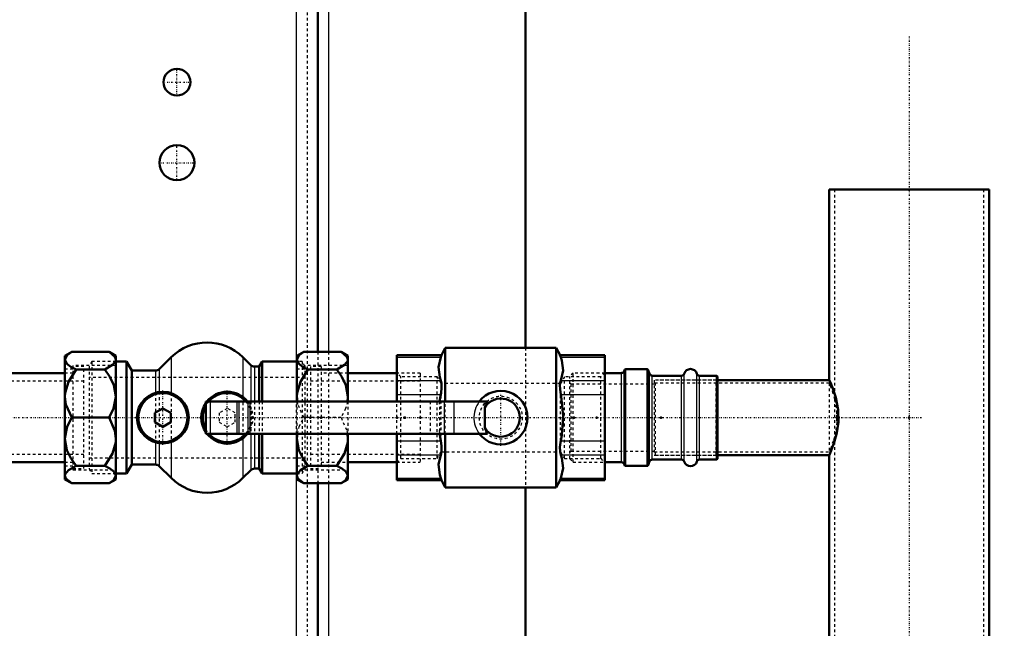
# Model space of a CAD drawing. Header units: millimetres. Extents: x -609 to 680, y -981 to 563.
# Tile 22 of 24: x 111 to 478, y -79 to 148. Entities that reach past the tile are written whole.
import ezdxf

# ---------------------------------------------------------------- set-up
doc = ezdxf.new("R2010")
doc.units = ezdxf.units.MM
doc.linetypes.add('Center', pattern=[1.5, 0.45, -0.5, 0.05, -0.5])
doc.linetypes.add('Dashed', pattern=[2, 1, -1])
for name, color, linetype, lineweight in [('2d ConnectionPoints', 7, 'Continuous', 50), ('AM_0', 7, 'Continuous', 50), ('AM_4', 3, 'Continuous', 25), ('AM_5', 3, 'Continuous', 25), ('AM_7', 7, 'Center', 25), ('AM_9', 6, 'Dashed', 25)]:
    doc.layers.add(name, color=color, linetype=linetype, lineweight=lineweight)
doc.dimstyles.new('ISO-25', dxfattribs={"dimtxt": 2.5, "dimasz": 2.5, "dimexe": 1.25, "dimexo": 0.625, "dimtad": 1, "dimtxsty": 'Standard', "dimcen": 2.5, "dimadec": 0, "dimazin": 0, "dimtfac": 1, "dimtmove": 0, "dimatfit": 3, "dimfxl": 1, "dimarcsym": 0})

# ---------------------------------------------------------------- blocks, each defined once
blk = doc.blocks.new('11_Distributor_pipe_UG11145040003_1_0_in_HSVP164161451021531101300230_4')
at = {"layer": 'AM_0'}
for p, q in [((413.19, 85), (413.19, 13.88)), ((472.81, 85), (413.19, 85)), ((472.81, -711.41), (472.81, 85)), ((413.25, 14), (371.5, 14)), ((371.5, -14), (413.28, -14)), ((413.19, -13.82), (413.19, -83.5))]:
    blk.add_line(p, q, dxfattribs=at)
blk.add_lwpolyline([(413.19, 14), (413.21, 13.97), (413.63, 13.04), (414.52, 10.9), (415.65, 7.46), (416.52, 2.92), (416.63, -1.67), (416.08, -5.67), (415.1, -9.27), (413.98, -12.23), (413.27, -13.82), (413.19, -14)], dxfattribs=at)
at = {"layer": 'AM_7'}
for p, q in [((443, 142.05), (443, -981.05)), ((-324.75, 0), (447.75, 0))]:
    blk.add_line(p, q, dxfattribs=at)
at = {"layer": 'AM_9'}
for p, q in [((415.19, 85), (415.19, -930)), ((470.81, -930), (470.81, 85)), ((371.5, 14), (348, 14)), ((348, 14), (348, -14)), ((413.24, 12.8), (348, 12.8)), ((413.19, 12.8), (413.19, -12.8)), ((416.08, 0), (416.05, 1.32)), ((416.69, 0), (416.64, 1.61)), ((348, -12.8), (413.26, -12.8)), ((348, -14), (371.5, -14))]:
    blk.add_line(p, q, dxfattribs=at)
for points in [[(413.19, 12.8), (413.21, 12.77), (413.58, 11.87), (414.34, 9.82), (415.28, 6.6), (415.97, 2.45), (416.03, -1.74), (415.53, -5.45), (414.69, -8.75), (413.78, -11.37), (413.24, -12.69), (413.19, -12.8)], [(416.05, -1.29), (416.07, -0.82), (416.08, 0)], [(416.64, -1.54), (416.65, -1.4), (416.69, 0)]]:
    blk.add_lwpolyline(points, dxfattribs=at)
blk = doc.blocks.new('16_Base_plate_2_15_1UG1041586_0_in_HSVP164161451021531101300230_4')
at = {"layer": 'AM_0'}
for p, q in [((222.5, 355), (222.5, 24.48)), ((300, 297.5), (300, 26)), ((222.5, -24.48), (222.5, -205.52)), ((300, -26), (300, -204))]:
    blk.add_line(p, q, dxfattribs=at)
for centre, radius in [((170, 125), 5), ((170, 95), 6.5)]:
    blk.add_circle(centre, radius, dxfattribs=at)
at = {"layer": 'AM_4'}
for p, q in [((214.5, 355), (214.5, 20.85)), ((226.5, 355), (226.5, 24.48)), ((214.5, -20.85), (214.5, -209.15)), ((226.5, -24.48), (226.5, -205.52))]:
    blk.add_line(p, q, dxfattribs=at)
at = {"layer": 'AM_7'}
for p, q in [((170, 119.75), (170, 130.25)), ((164.75, 125), (175.25, 125)), ((170, 88.18), (170, 101.83)), ((163.18, 95), (176.82, 95))]:
    blk.add_line(p, q, dxfattribs=at)
at = {"layer": 'AM_9'}
for p, q in [((218.5, 355), (218.5, -855)), ((300, 26), (300, -26)), ((222.5, 24.48), (222.5, -24.48)), ((226.5, 24.48), (226.5, -24.48)), ((214.5, 20.85), (214.5, -20.85))]:
    blk.add_line(p, q, dxfattribs=at)
blk = doc.blocks.new('38_Dea_Socket_UG104224901_4_0_in_HSVP164161451021531101300230_4')
at = {"layer": 'AM_0'}
for p, q in [((335.8, 16.62), (329.5, 16.62)), ((336.88, 17.67), (336.74, 17.28)), ((345.29, 18), (337.35, 18)), ((346.26, 16.28), (345.76, 17.67)), ((358.15, 15.62), (347.2, 15.62)), ((371.25, 15.62), (364.85, 15.62)), ((371.5, 15.38), (371.25, 15.62)), ((371.25, -15.62), (371.25, 15.62)), ((371.5, -15.38), (371.5, 15.38)), ((329.5, -16.63), (335.8, -16.63)), ((336.74, -17.28), (336.88, -17.67)), ((337.35, -18), (345.29, -18)), ((345.76, -17.67), (346.26, -16.28)), ((347.2, -15.62), (358.15, -15.62)), ((364.85, -15.62), (371.25, -15.62)), ((371.25, -15.62), (371.5, -15.38))]:
    blk.add_line(p, q, dxfattribs=at)
for centre, radius, start, end in [((335.8, 17.63), 1, 270, 340), ((337.35, 17.5), 0.5, 90, 160), ((345.29, 17.5), 0.5, 20, 90), ((347.2, 16.62), 1, 200, 270), ((358.15, 16.62), 1, 270, 343.3985), ((361.5, 15.62), 2.5, 16.6015, 163.3985), ((364.85, 16.62), 1, 196.6015, 270), ((335.8, -17.63), 1, 20, 90), ((337.35, -17.5), 0.5, 200, 270), ((345.29, -17.5), 0.5, 270, 340), ((347.2, -16.63), 1, 90, 160), ((358.15, -16.63), 1, 16.6015, 90), ((361.5, -15.62), 2.5, 196.6015, 343.3985), ((364.85, -16.63), 1, 90, 163.3985)]:
    blk.add_arc(centre, radius, start, end, dxfattribs=at)
at = {"layer": 'AM_4'}
for p, q in [((335.8, -16.63), (335.8, 16.62)), ((336.74, -17.28), (336.74, 17.28)), ((336.88, -17.67), (336.88, 17.67)), ((337.35, -18), (337.35, 18)), ((345.29, -18), (345.29, 18)), ((345.76, -17.67), (345.76, 17.67)), ((346.26, -16.28), (346.26, 16.28)), ((347.2, -15.62), (347.2, 15.62)), ((358.15, -15.62), (358.15, 15.62)), ((359.1, -16.34), (359.1, 16.34)), ((363.9, -16.34), (363.9, 16.34)), ((364.85, -15.62), (364.85, 15.62))]:
    blk.add_line(p, q, dxfattribs=at)
at = {"layer": 'AM_9'}
for p, q in [((317.75, 16.62), (316.5, 15.38)), ((316.5, -15.38), (316.5, 15.38)), ((329.5, 16.62), (317.75, 16.62)), ((317.75, -16.63), (317.75, 16.62)), ((317, 12.5), (316.5, 13)), ((348, 12.5), (317, 12.5)), ((317, -12.5), (317, 12.5)), ((348.5, 13), (348, 12.5)), ((371, 14), (348.5, 14)), ((348.5, -14), (348.5, 14)), ((371.5, 14.5), (371, 14)), ((371, -14), (371, 14)), ((316.5, -13), (317, -12.5)), ((317, -12.5), (348, -12.5)), ((348, -12.5), (348.5, -13)), ((348.5, -14), (371, -14)), ((371, -14), (371.5, -14.5)), ((316.5, -15.38), (317.75, -16.63)), ((317.75, -16.63), (329.5, -16.63))]:
    blk.add_line(p, q, dxfattribs=at)
blk = doc.blocks.new('39_Ball_valve_UG1041622_011_4_0_in_HSVP164161451021531101300230_4')
at = {"layer": 'AM_0'}
for p, q in [((270.06, 26), (268.66, 23.25)), ((270.06, 6), (270.06, 26)), ((311.44, 26), (270.06, 26)), ((312.84, 23.25), (311.44, 26)), ((311.44, -26), (311.44, 26)), ((268.69, 23.32), (252, 23.32)), ((252, 6), (252, 23.32)), ((268.69, 23.32), (268.38, 22.52)), ((329.5, 23.32), (312.81, 23.32)), ((313.12, 22.52), (312.81, 23.32)), ((329.5, -23.32), (329.5, 23.32)), ((180.75, 6), (180.75, -6)), ((180.75, 6), (285.85, 6)), ((284.75, -3.82), (284.75, 3.82)), ((180.75, -6), (285.85, -6)), ((252, -23.32), (252, -6)), ((270.06, -26), (270.06, -6)), ((252, -23.32), (268.69, -23.32)), ((268.38, -22.52), (268.69, -23.32)), ((268.66, -23.25), (270.06, -26)), ((311.44, -26), (312.84, -23.25)), ((312.81, -23.32), (313.12, -22.52)), ((312.81, -23.32), (329.5, -23.32)), ((270.06, -26), (311.44, -26))]:
    blk.add_line(p, q, dxfattribs=at)
for points in [[(268.38, 22.52), (267.53, 18.86), (267.97, 15.07), (268.38, 13.86)], [(313.12, 13.86), (313.97, 17.52), (313.53, 21.3), (313.12, 22.52)], [(268.38, 13.86), (268.64, 12.66), (268.68, 11.05), (268.48, 9.23), (268.38, 8.66)], [(313.12, 8.66), (312.86, 10.53), (312.82, 12.23), (313.02, 13.55), (313.12, 13.86)], [(268.38, 8.66), (268.25, 7.95), (267.94, 6.02)], [(313.12, -8.66), (313.48, -6.57), (313.99, 0.6), (313.25, 7.95), (313.12, 8.66)], [(284.75, 3.82), (285.22, 4.89), (285.79, 5.91), (285.85, 6)], [(267.94, -6.01), (268.02, -6.57), (268.38, -8.66)], [(285.85, -6), (285.26, -4.98), (284.79, -3.92), (284.75, -3.82)], [(268.38, -8.66), (268.64, -10.53), (268.68, -12.23), (268.48, -13.55), (268.38, -13.86)], [(313.12, -13.86), (312.86, -12.66), (312.82, -11.05), (313.02, -9.23), (313.12, -8.66)], [(268.38, -13.86), (267.53, -17.52), (267.97, -21.3), (268.38, -22.52)], [(313.12, -22.52), (313.97, -18.86), (313.53, -15.07), (313.12, -13.86)]]:
    blk.add_lwpolyline(points, dxfattribs=at)
for radius, start, end in [(10, 216.8699, 143.1301), (7.11, 212.4888, 147.5112)]:
    blk.add_arc((290.75, 0), radius, start, end, dxfattribs=at)
at = {"layer": 'AM_4'}
for p, q in [((252, 22.52), (268.38, 22.52)), ((313.12, 22.52), (329.5, 22.52)), ((252, 13.86), (268.38, 13.86)), ((313.12, 13.86), (329.5, 13.86)), ((252, 8.66), (268.38, 8.66)), ((313.12, 8.66), (329.5, 8.66)), ((182.35, 6), (182.35, -6)), ((192.34, 6), (192.34, -6)), ((193.04, 6), (193.04, -6)), ((196.46, 6), (196.46, -6)), ((197.16, 6), (197.16, -6)), ((269.68, 6), (269.68, -6)), ((273.21, 6), (273.21, -6)), ((252, -8.66), (268.38, -8.66)), ((313.12, -8.66), (329.5, -8.66)), ((252, -13.86), (268.38, -13.86)), ((313.12, -13.86), (329.5, -13.86)), ((252, -22.52), (268.38, -22.52)), ((313.12, -22.52), (329.5, -22.52))]:
    blk.add_line(p, q, dxfattribs=at)
at = {"layer": 'AM_7'}
blk.add_line((290.75, -10.5), (290.75, 10.5), dxfattribs=at)
at = {"layer": 'AM_9'}
for p, q in [((253.5, 15.25), (252, 16.75)), ((267, 15.25), (253.5, 15.25)), ((253.5, -15.25), (253.5, 15.25)), ((267, -15.25), (267, 15.25)), ((268.47, 12.7), (267, 15.25)), ((314.5, 15.25), (313.03, 12.7)), ((314.5, -15.25), (314.5, 15.25)), ((328, 15.25), (314.5, 15.25)), ((329.5, 16.75), (328, 15.25)), ((328, -15.25), (328, 15.25)), ((313.03, 12.7), (268.47, 12.7)), ((268.47, -12.7), (268.47, 12.7)), ((313.03, -12.7), (313.03, 12.7)), ((252, -6), (252, 6)), ((264.37, 6), (264.37, -6)), ((267.94, 6.02), (267.76, 4.55)), ((267.9, 6), (267.9, -6)), ((270.06, -6), (270.06, 6)), ((267.79, -4.82), (267.94, -6.01)), ((267, -15.25), (268.47, -12.7)), ((268.47, -12.7), (313.03, -12.7)), ((313.03, -12.7), (314.5, -15.25)), ((252, -16.75), (253.5, -15.25)), ((253.5, -15.25), (267, -15.25)), ((314.5, -15.25), (328, -15.25)), ((328, -15.25), (329.5, -16.75))]:
    blk.add_line(p, q, dxfattribs=at)
blk.add_lwpolyline([(282.75, 6), (282.26, 5.28), (281.83, 4.52), (281.47, 3.73), (281.18, 2.9), (280.96, 2.06), (280.82, 1.2), (280.76, 0.33), (280.76, -0.55), (280.85, -1.41), (281.01, -2.27), (281.25, -3.11), (281.55, -3.93), (281.93, -4.71), (282.38, -5.47), (282.75, -6)], dxfattribs=at)
blk.add_circle((290.75, 0), 8, dxfattribs=at)
blk = doc.blocks.new('40_Pipe_pieceUG1159619_0001_7_0_in_HSVP164161451021531101300230_4')
at = {"layer": 'AM_0'}
for p, q in [((252, 16.625), (233.75, 16.625)), ((233.75, -16.625), (252, -16.625))]:
    blk.add_line(p, q, dxfattribs=at)
at = {"layer": 'AM_9'}
for p, q in [((219.75, 19), (219.75, -19)), ((223.75, 19), (219.75, 19)), ((223.75, 19), (223.75, -19)), ((233.75, 16.625), (223.75, 16.625)), ((260.75, 16.625), (252, 16.625)), ((260.75, 16.625), (260.75, -16.625)), ((260.75, 13.6), (219.75, 13.6)), ((219.75, -13.6), (260.75, -13.6)), ((223.75, -16.625), (233.75, -16.625)), ((252, -16.625), (260.75, -16.625)), ((219.75, -19), (223.75, -19))]:
    blk.add_line(p, q, dxfattribs=at)
blk = doc.blocks.new('41_Nut_UG1064767_0002_7_0_in_HSVP164161451021531101300230_4')
at = {"layer": 'AM_0'}
for p, q in [((217.31, 24.48), (214.75, 23)), ((214.75, 23), (214.75, 6)), ((231.19, 24.48), (217.31, 24.48)), ((233.75, 23), (231.19, 24.48)), ((233.75, 23), (233.75, 6)), ((229.63, 17.94), (218.87, 17.94)), ((214.9, 5.99), (214.75, 7.87)), ((214.75, -6), (214.75, -23)), ((233.6, -5.99), (233.75, -7.87)), ((233.75, -6), (233.75, -23)), ((229.63, -17.94), (218.87, -17.94)), ((214.75, -23), (217.31, -24.48)), ((231.19, -24.48), (217.31, -24.48)), ((231.19, -24.48), (233.75, -23))]:
    blk.add_line(p, q, dxfattribs=at)
for points in [[(214.75, 21.61), (214.75, 21.66), (215.6, 23.25), (217.31, 24.48)], [(231.19, 24.48), (233.37, 22.7), (233.75, 21.61)], [(218.87, 17.94), (216.96, 18.95), (215.51, 20.07), (214.75, 21.61)], [(233.75, 21.61), (233.67, 21.13), (232.48, 19.61), (229.63, 17.94)], [(214.75, 7.87), (214.83, 9.2), (216.02, 13.36), (218.87, 17.94)], [(229.63, 17.94), (231.54, 15.17), (232.99, 12.1), (233.75, 7.87)], [(233.75, 7.87), (233.75, 7.73), (233.6, 5.97)], [(214.75, -7.87), (214.75, -7.73), (214.9, -5.97)], [(218.87, -17.94), (216.96, -15.17), (215.51, -12.1), (214.75, -7.87)], [(233.75, -7.87), (233.67, -9.2), (232.48, -13.36), (229.63, -17.94)], [(214.75, -21.61), (214.83, -21.13), (216.02, -19.61), (218.87, -17.94)], [(229.63, -17.94), (231.54, -18.95), (232.99, -20.07), (233.75, -21.61)], [(217.31, -24.48), (215.13, -22.7), (214.75, -21.61)], [(233.75, -21.61), (233.75, -21.66), (232.9, -23.25), (231.19, -24.48)]]:
    blk.add_lwpolyline(points, dxfattribs=at)
at = {"layer": 'AM_9'}
for p, q in [((217.75, 19.48), (217.75, -19.48)), ((233.75, 19.48), (217.75, 19.48)), ((217.75, 18), (214.75, 18)), ((214.75, 6), (214.75, -6)), ((233.75, 6), (233.75, -6)), ((231.19, 0), (217.31, 0)), ((214.75, -18), (217.75, -18)), ((217.75, -19.48), (233.75, -19.48))]:
    blk.add_line(p, q, dxfattribs=at)
for points in [[(217.31, 0), (215.13, 4.89), (214.9, 5.99)], [(233.6, 5.97), (232.9, 3.36), (231.19, 0)], [(214.9, -5.97), (215.6, -3.36), (217.31, 0)], [(231.19, 0), (233.37, -4.89), (233.6, -5.99)]]:
    blk.add_lwpolyline(points, dxfattribs=at)
blk = doc.blocks.new('42_Check_valve_UG1159572_0001_4_0_in_HSVP164161451021531101300230_4')
at = {"layer": 'AM_0'}
for p, q in [((167.86, 22.48), (163.44, 18.08)), ((197.57, 19.58), (194.63, 22.49)), ((151.25, 20.85), (147.25, 20.85)), ((151.25, 20.85), (151.25, -20.85)), ((153.18, 17.5), (151.25, 20.85)), ((200.68, 19), (198.97, 19)), ((201.75, 20.85), (200.68, 19)), ((200.68, 19), (200.68, 6)), ((201.75, 20.85), (201.75, 6)), ((214.75, 20.85), (201.75, 20.85)), ((162.03, 17.5), (153.18, 17.5)), ((153.18, 17.5), (153.18, -17.5)), ((164.75, 3.46), (161.75, 1.73)), ((161.75, 1.73), (161.75, -1.73)), ((167.75, 1.73), (164.75, 3.46)), ((167.75, -1.73), (167.75, 1.73)), ((161.75, -1.73), (164.75, -3.46)), ((164.75, -3.46), (167.75, -1.73)), ((200.68, -6), (200.68, -19)), ((201.75, -6), (201.75, -20.85)), ((151.25, -20.85), (153.18, -17.5)), ((153.18, -17.5), (162.03, -17.5)), ((163.44, -18.08), (167.86, -22.48)), ((147.25, -20.85), (151.25, -20.85)), ((194.63, -22.49), (197.57, -19.58)), ((198.97, -19), (200.68, -19)), ((200.68, -19), (201.75, -20.85)), ((201.75, -20.85), (214.75, -20.85))]:
    blk.add_line(p, q, dxfattribs=at)
for radius in [9.65, 9.15]:
    blk.add_circle((164.75, 0), radius, dxfattribs=at)
for centre, radius, start, end in [((181.25, 9), 19, 45.2466, 134.8274), ((198.97, 21), 2, 225.2466, 270), ((162.03, 19.5), 2, 270, 314.8274), ((188.75, 0), 9.65, 38.4449, 141.5551), ((188.75, 0), 9.15, 40.9756, 139.0244), ((188.75, 0), 9.65, 145.9977, 214.0023), ((188.75, 0), 9.15, 150.9642, 209.0358), ((188.75, 0), 9.65, 218.4449, 321.5551), ((188.75, 0), 9.15, 220.9756, 319.0244), ((162.03, -19.5), 2, 45.1726, 90), ((198.97, -21), 2, 90, 134.7534), ((181.25, -9), 19, 225.1726, 314.7534)]:
    blk.add_arc(centre, radius, start, end, dxfattribs=at)
at = {"layer": 'AM_4'}
for p, q in [((167.86, 22.48), (167.86, 9.14)), ((194.63, 22.49), (194.63, 7.65)), ((197.57, 19.58), (197.57, 6)), ((198.97, 19), (198.97, 6)), ((162.03, 17.5), (162.03, 9.26)), ((163.44, 18.08), (163.44, 9.56)), ((197.57, -6), (197.57, -19.58)), ((198.97, -6), (198.97, -19)), ((162.03, -9.26), (162.03, -17.5)), ((163.44, -9.56), (163.44, -18.08)), ((167.86, -9.14), (167.86, -22.48)), ((194.63, -7.65), (194.63, -22.49))]:
    blk.add_line(p, q, dxfattribs=at)
at = {"layer": 'AM_7'}
for p, q in [((164.75, -10.13), (164.75, 10.13)), ((188.75, -10.13), (188.75, 10.13))]:
    blk.add_line(p, q, dxfattribs=at)
at = {"layer": 'AM_9'}
for p, q in [((138.25, 20.85), (137.25, 19.12)), ((137.25, 19.12), (137.25, -19.12)), ((138.25, 20.85), (138.25, -20.85)), ((147.25, 20.85), (138.25, 20.85)), ((216.75, 20.85), (214.75, 20.85)), ((216.75, 20.85), (216.75, -20.85)), ((217.75, 19.12), (216.75, 20.85)), ((217.75, 15), (137.25, 15)), ((162.03, 9.26), (162.03, -9.26)), ((163.44, 9.56), (163.44, -9.56)), ((167.86, 9.14), (167.86, -9.14)), ((194.63, 7.65), (194.63, -7.65)), ((197.57, 6), (197.57, -6)), ((198.97, 6), (198.97, -6)), ((200.68, 6), (200.68, -6)), ((201.75, 6), (201.75, -6)), ((188.75, 3.46), (185.75, 1.73)), ((185.75, 1.73), (185.75, -1.73)), ((191.75, 1.73), (188.75, 3.46)), ((191.75, -1.73), (191.75, 1.73)), ((185.75, -1.73), (188.75, -3.46)), ((188.75, -3.46), (191.75, -1.73)), ((137.25, -15), (217.75, -15)), ((137.25, -19.12), (138.25, -20.85)), ((138.25, -20.85), (147.25, -20.85)), ((214.75, -20.85), (216.75, -20.85)), ((216.75, -20.85), (217.75, -19.12))]:
    blk.add_line(p, q, dxfattribs=at)
for radius, start, end in [(9.15, 139.0244, 150.9642), (9.65, 141.5551, 145.9977), (9.15, 319.0244, 40.9756), (9.65, 321.5551, 38.4449), (9.15, 209.0358, 220.9756), (9.65, 214.0023, 218.4449)]:
    blk.add_arc((188.75, 0), radius, start, end, dxfattribs=at)
blk = doc.blocks.new('43_Nut_UG1064767_0002_8_0_in_HSVP164161451021531101300230_4')
at = {"layer": 'AM_0'}
for p, q in [((130.81, 24.48), (128.25, 23)), ((128.25, 23), (128.25, -23)), ((144.69, 24.48), (130.81, 24.48)), ((147.25, 23), (144.69, 24.48)), ((147.25, 23), (147.25, -23)), ((143.13, 17.94), (132.37, 17.94)), ((144.69, 0), (130.81, 0)), ((143.13, -17.94), (132.37, -17.94)), ((128.25, -23), (130.81, -24.48)), ((144.69, -24.48), (130.81, -24.48)), ((144.69, -24.48), (147.25, -23))]:
    blk.add_line(p, q, dxfattribs=at)
for points in [[(128.25, 21.61), (128.25, 21.66), (129.1, 23.25), (130.81, 24.48)], [(144.69, 24.48), (146.87, 22.7), (147.25, 21.61)], [(132.37, 17.94), (130.46, 18.95), (129.01, 20.07), (128.25, 21.61)], [(147.25, 21.61), (147.17, 21.13), (145.98, 19.61), (143.13, 17.94)], [(128.25, 7.87), (128.33, 9.2), (129.52, 13.36), (132.37, 17.94)], [(143.13, 17.94), (145.04, 15.17), (146.49, 12.1), (147.25, 7.87)], [(130.81, 0), (128.63, 4.89), (128.25, 7.87)], [(147.25, 7.87), (147.25, 7.73), (146.4, 3.36), (144.69, 0)], [(128.25, -7.87), (128.25, -7.73), (129.1, -3.36), (130.81, 0)], [(144.69, 0), (146.87, -4.89), (147.25, -7.87)], [(132.37, -17.94), (130.46, -15.17), (129.01, -12.1), (128.25, -7.87)], [(147.25, -7.87), (147.17, -9.2), (145.98, -13.36), (143.13, -17.94)], [(128.25, -21.61), (128.33, -21.13), (129.52, -19.61), (132.37, -17.94)], [(143.13, -17.94), (145.04, -18.95), (146.49, -20.07), (147.25, -21.61)], [(130.81, -24.48), (128.63, -22.7), (128.25, -21.61)], [(147.25, -21.61), (147.25, -21.66), (146.4, -23.25), (144.69, -24.48)]]:
    blk.add_lwpolyline(points, dxfattribs=at)
at = {"layer": 'AM_9'}
for p, q in [((147.25, 19.48), (131.25, 19.48)), ((131.25, 19.48), (131.25, -19.48)), ((131.25, 18), (128.25, 18)), ((128.25, -18), (131.25, -18)), ((131.25, -19.48), (147.25, -19.48))]:
    blk.add_line(p, q, dxfattribs=at)
blk = doc.blocks.new('44_Pipe_pieceUG1159619_0001_8_0_in_HSVP164161451021531101300230_4')
at = {"layer": 'AM_0'}
for p, q in [((128.25, 16.625), (100, 16.625)), ((100, -16.625), (128.25, -16.625))]:
    blk.add_line(p, q, dxfattribs=at)
at = {"layer": 'AM_9'}
for p, q in [((135.25, 19), (131.25, 19)), ((135.25, -19), (135.25, 19)), ((94.25, -16.625), (94.25, 16.625)), ((100, 16.625), (94.25, 16.625)), ((131.25, 16.625), (128.25, 16.625)), ((135.25, 13.6), (94.25, 13.6)), ((94.25, -13.6), (135.25, -13.6)), ((94.25, -16.625), (100, -16.625)), ((128.25, -16.625), (131.25, -16.625)), ((131.25, -19), (135.25, -19))]:
    blk.add_line(p, q, dxfattribs=at)
blk = doc.blocks.new('*D137')
at = {"layer": 'AM_5', "color": 0, "lineweight": -2}
for p, q in [((0, 355), (661, 355)), ((661, 325), (661, -227.79)), ((661, -900), (661, -347.21)), ((443, -930), (661, -930))]:
    blk.add_line(p, q, dxfattribs=at)
at = {"layer": 'AM_5', "color": 0}
for points in [[(666, 325), (656, 325), (661, 355)], [(656, -900), (666, -900), (661, -930)]]:
    blk.add_solid(points, dxfattribs=at)
at = {"layer": 'Defpoints', "color": 0}
for p in [(0, 355), (646, 355), (443, -930)]:
    blk.add_point(p, dxfattribs=at)
at = {"layer": 'AM_5', "color": 0, "insert": (661, -287.5), "char_height": 30, "attachment_point": 5, "rotation": 90}
blk.add_mtext('1285', dxfattribs=at)

msp = doc.modelspace()

# ---------------------------------------------------------------- linework, layer by layer
at = {"layer": '2d ConnectionPoints'}
for p in [(443, 85), (443, 85), (135.25, 0), (135.25, 0), (219.75, 0), (219.75, 0), (252, 0), (255, 0), (318, 0), (326.5, 0), (326.5, 0), (329.5, 0), (350.5, 0), (443, 0), (131.25, 0), (131.25, 0), (135.25, 0), (135.25, 0), (137.25, 0), (137.25, 0), (217.75, 0), (217.75, 0), (219.75, 0), (219.75, 0), (223.75, 0), (223.75, 0), (254.75, 0), (255, 0), (260.75, 0)]:
    msp.add_point(p, dxfattribs=at)

# ---------------------------------------------------------------- block references
for name in ['16_Base_plate_2_15_1UG1041586_0_in_HSVP164161451021531101300230_4', '11_Distributor_pipe_UG11145040003_1_0_in_HSVP164161451021531101300230_4', '42_Check_valve_UG1159572_0001_4_0_in_HSVP164161451021531101300230_4', '39_Ball_valve_UG1041622_011_4_0_in_HSVP164161451021531101300230_4', '43_Nut_UG1064767_0002_8_0_in_HSVP164161451021531101300230_4', '41_Nut_UG1064767_0002_7_0_in_HSVP164161451021531101300230_4', '44_Pipe_pieceUG1159619_0001_8_0_in_HSVP164161451021531101300230_4', '40_Pipe_pieceUG1159619_0001_7_0_in_HSVP164161451021531101300230_4', '38_Dea_Socket_UG104224901_4_0_in_HSVP164161451021531101300230_4']:
    msp.add_blockref(name, (0, 0))

# ---------------------------------------------------------------- dimensions: what is measured, and where the dimension line sits
at = {"layer": 'AM_5'}
dim = msp.add_linear_dim(base=(661, 355), p1=(443, -930), p2=(0, 355), angle=90, text='1285', dimstyle='ISO-25', override={"dimtxt": 30, "dimasz": 30, "dimexe": 0, "dimexo": 0, "dimgap": 9}, dxfattribs=at)
dim.commit()
dim.dimension.update_dxf_attribs({"geometry": '*D137', "text_midpoint": (661, -287.5), "dimtype": 160, "text_rotation": 90})

doc.saveas('drawing.dxf')
